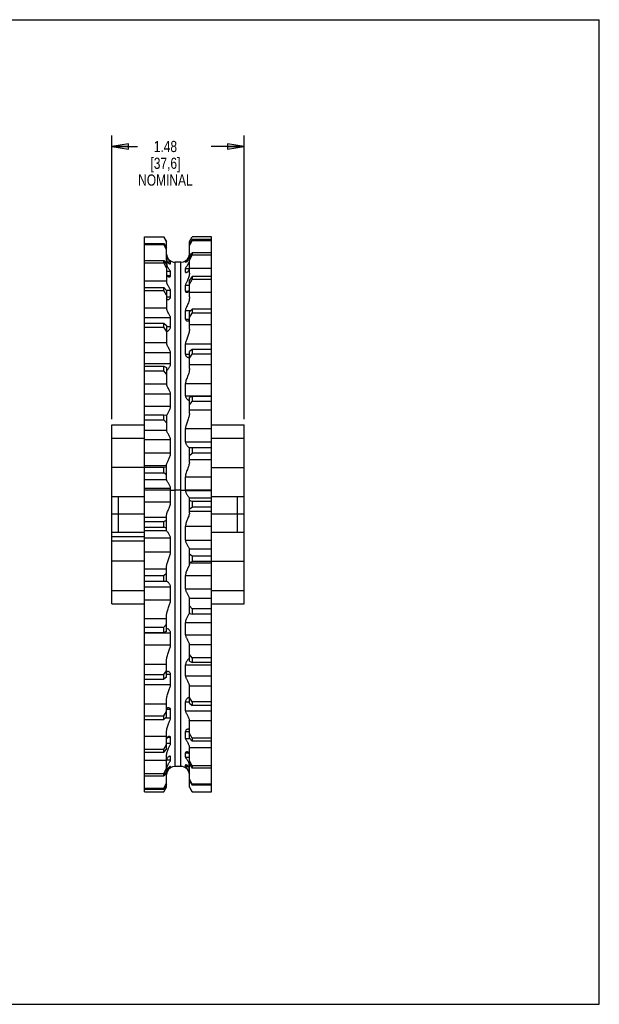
# Model space of a CAD drawing. Header units: inches. Extents: x 0 to 17, y 0 to 11.
# Tile 3 of 3: x 10.5 to 17, y 0 to 11. Entities that reach past the tile are written whole.
import ezdxf

# ---------------------------------------------------------------- set-up
doc = ezdxf.new("R2010")
doc.units = ezdxf.units.IN
doc.header["$LTSCALE"] = 0.935
doc.header["$MEASUREMENT"] = 0
doc.layers.get('0').update_dxf_attribs({"linetype": 'CONTINUOUS'})
doc.layers.add('ALL_FEATURES', color=7, linetype='CONTINUOUS')
doc.styles.get("Standard").update_dxf_attribs({"font": 'txt', "width": 0.8})
doc.dimstyles.new('DIMSTYLE_1', dxfattribs={"dimtxt": 0.125, "dimasz": 0.1875, "dimexe": 0.18, "dimexo": 0.0625, "dimgap": 0.09, "dimtad": 0, "dimtih": 1, "dimtoh": 1, "dimzin": 4, "dimdsep": 46, "dimtxsty": 'STANDARD', "dimblk": 'CLOSED', "dimblk1": 'CLOSED', "dimblk2": 'CLOSED', "dimcen": 0.09, "dimadec": 0, "dimazin": 0, "dimtp": 0.01, "dimtm": 0.01, "dimtfac": 1, "dimtofl": 0, "dimtmove": 0, "dimatfit": 3, "dimldrblk": 'CLOSED', "dimfxl": 1, "dimtolj": 1, "dimtzin": 4, "dimarcsym": 0})

# ---------------------------------------------------------------- blocks, each defined once
blk = doc.blocks.new('_CLOSED')
at = {"color": 0, "linetype": 'BYBLOCK'}
for p, q in [((0, 0), (-1, 0.167)), ((-1, 0.167), (-1, -0.167)), ((-1, -0.167), (0, 0)), ((-1, 0), (0, 0))]:
    blk.add_line(p, q, dxfattribs=at)
blk = doc.blocks.new('*D2')
at = {"color": 3, "linetype": 'CONTINUOUS'}
for p, q in [((11.553, 6.536), (11.553, 9.708)), ((13.033, 6.536), (13.033, 9.708)), ((11.553, 9.583), (11.839, 9.583)), ((13.033, 9.583), (12.664, 9.583))]:
    blk.add_line(p, q, dxfattribs=at)
at = {"color": 3, "linetype": 'CONTINUOUS', "xscale": 0.1875, "yscale": 0.1875, "zscale": 0.1875, "rotation": 180}
blk.add_blockref('_CLOSED', (11.553, 9.583), dxfattribs=at)
at = {"color": 3, "linetype": 'CONTINUOUS', "xscale": 0.1875, "yscale": 0.1875, "zscale": 0.1875}
blk.add_blockref('_CLOSED', (13.033, 9.583), dxfattribs=at)
at = {"color": 3, "linetype": 'CONTINUOUS', "insert": (12.152, 9.646), "char_height": 0.125, "width": 0.7, "attachment_point": 2, "line_spacing_factor": 0.9}
blk.add_mtext('1.48\\P[37,6]\\PNOMINAL', dxfattribs=at)

msp = doc.modelspace()

# ---------------------------------------------------------------- linework, layer by layer
at = {"color": 7, "linetype": 'CONTINUOUS'}
for p, q in [((0, 11), (17, 11)), ((17, 0), (17, 11)), ((11.918, 6.589), (11.918, 8.575)), ((12.668, 5.894), (12.668, 8.575)), ((11.918, 5.762), (11.918, 6.587)), ((11.553, 5.999), (11.553, 6.324)), ((12.668, 4.36), (12.668, 5.74)), ((11.553, 5.274), (11.553, 5.674)), ((11.553, 5.674), (11.918, 5.674)), ((11.628, 5.274), (11.628, 5.674)), ((12.668, 5.674), (13.033, 5.674)), ((12.958, 5.274), (12.958, 5.674)), ((13.033, 4.949), (13.033, 5.674)), ((11.918, 2.372), (11.918, 5.608)), ((11.918, 5.474), (11.553, 5.474)), ((13.033, 5.474), (12.668, 5.474)), ((11.553, 5.274), (11.918, 5.274)), ((11.553, 4.624), (11.553, 5.174)), ((12.668, 5.274), (13.033, 5.274)), ((11.918, 4.949), (11.553, 4.949)), ((12.668, 4.949), (13.033, 4.949)), ((12.668, 2.372), (12.668, 4.358)), ((0, 0), (17, 0))]:
    msp.add_line(p, q, dxfattribs=at)
at = {"layer": 'ALL_FEATURES', "color": 7, "linetype": 'CONTINUOUS'}
for p, q in [((11.918, 8.575), (12.135, 8.575)), ((11.918, 8.5), (12.135, 8.5)), ((11.918, 8.488), (12.133, 8.488)), ((12.165, 8.519), (12.133, 8.575)), ((12.165, 8.431), (12.133, 8.488)), ((12.135, 8.575), (12.165, 8.522)), ((12.135, 8.5), (12.165, 8.452)), ((12.165, 8.288), (12.165, 8.522)), ((12.42, 8.522), (12.451, 8.575)), ((12.452, 8.543), (12.42, 8.491)), ((12.42, 8.476), (12.451, 8.531)), ((12.42, 8.168), (12.42, 8.522)), ((12.668, 8.575), (12.451, 8.575)), ((12.668, 8.531), (12.451, 8.531)), ((12.668, 8.543), (12.452, 8.543)), ((12.42, 8.385), (12.419, 8.368)), ((12.452, 8.394), (12.42, 8.346)), ((12.42, 8.385), (12.446, 8.385)), ((12.42, 8.315), (12.451, 8.369)), ((12.668, 8.369), (12.451, 8.369)), ((12.668, 8.394), (12.452, 8.394)), ((11.918, 8.309), (12.135, 8.309)), ((11.918, 8.284), (12.133, 8.284)), ((12.165, 8.229), (12.133, 8.284)), ((12.135, 8.309), (12.165, 8.266)), ((12.166, 8.276), (12.158, 8.276)), ((12.165, 8.266), (12.165, 8.089)), ((12.209, 8.292), (12.176, 8.292)), ((12.209, 8.274), (12.198, 8.274)), ((12.209, 8.274), (12.209, 8.292)), ((12.26, 2.657), (12.26, 8.29)), ((12.325, 8.29), (12.26, 8.29)), ((12.325, 2.657), (12.325, 8.29)), ((12.376, 8.29), (12.376, 8.302)), ((12.376, 8.302), (12.397, 8.302)), ((12.376, 8.29), (12.377, 8.29)), ((12.376, 8.29), (12.379, 8.29)), ((12.209, 8.186), (12.165, 8.186)), ((12.209, 8.138), (12.209, 8.186)), ((12.376, 8.18), (12.376, 8.221)), ((12.376, 8.221), (12.42, 8.221)), ((12.376, 8.18), (12.396, 8.18)), ((12.42, 8.223), (12.668, 8.223)), ((12.166, 8.077), (11.918, 8.077)), ((12.209, 8.138), (12.172, 8.138)), ((12.376, 7.966), (12.376, 8.035)), ((12.376, 8.035), (12.42, 8.035)), ((12.452, 8.132), (12.42, 8.091)), ((12.42, 8.044), (12.451, 8.097)), ((12.42, 7.902), (12.42, 8.091)), ((12.668, 8.097), (12.451, 8.097)), ((12.668, 8.132), (12.452, 8.132)), ((11.918, 8.008), (12.135, 8.008)), ((11.918, 7.973), (12.133, 7.973)), ((12.165, 7.921), (12.133, 7.973)), ((12.135, 8.008), (12.165, 7.973)), ((12.209, 7.976), (12.163, 7.976)), ((12.165, 7.973), (12.165, 7.789)), ((12.209, 7.9), (12.209, 7.976)), ((12.376, 7.966), (12.412, 7.966)), ((12.42, 7.956), (12.668, 7.956)), ((12.209, 7.9), (12.165, 7.9)), ((12.166, 7.778), (11.918, 7.778)), ((12.376, 7.656), (12.376, 7.751)), ((12.376, 7.751), (12.435, 7.751)), ((12.452, 7.767), (12.42, 7.736)), ((12.42, 7.542), (12.42, 7.736)), ((12.42, 7.674), (12.451, 7.723)), ((12.668, 7.723), (12.451, 7.723)), ((12.668, 7.767), (12.452, 7.767)), ((12.209, 7.669), (11.918, 7.669)), ((11.918, 7.61), (12.135, 7.61)), ((12.135, 7.61), (12.165, 7.585)), ((12.209, 7.568), (12.209, 7.669)), ((12.376, 7.656), (12.42, 7.656)), ((12.42, 7.593), (12.668, 7.593)), ((11.918, 7.566), (12.133, 7.566)), ((12.165, 7.519), (12.133, 7.566)), ((12.165, 7.585), (12.165, 7.4)), ((12.209, 7.568), (12.165, 7.568)), ((12.166, 7.39), (11.918, 7.39)), ((12.376, 7.262), (12.376, 7.379)), ((12.376, 7.379), (12.668, 7.379)), ((12.209, 7.278), (11.918, 7.278)), ((12.209, 7.156), (12.209, 7.278)), ((12.376, 7.262), (12.42, 7.262)), ((12.452, 7.315), (12.42, 7.293)), ((12.42, 7.102), (12.42, 7.293)), ((12.42, 7.22), (12.451, 7.263)), ((12.668, 7.263), (12.451, 7.263)), ((12.668, 7.315), (12.452, 7.315)), ((12.209, 7.156), (11.918, 7.156)), ((11.918, 7.131), (12.135, 7.131)), ((11.918, 7.078), (12.133, 7.078)), ((12.165, 7.038), (12.133, 7.078)), ((12.135, 7.131), (12.165, 7.115)), ((12.165, 7.115), (12.165, 6.937)), ((12.42, 7.149), (12.668, 7.149)), ((12.376, 6.799), (12.376, 6.934)), ((12.376, 6.934), (12.668, 6.934)), ((12.166, 6.929), (11.918, 6.929)), ((12.209, 6.818), (11.918, 6.818)), ((12.209, 6.68), (12.209, 6.818)), ((12.376, 6.799), (12.668, 6.799)), ((12.452, 6.792), (12.42, 6.781)), ((12.42, 6.6), (12.42, 6.781)), ((12.42, 6.699), (12.451, 6.734)), ((12.668, 6.734), (12.451, 6.734)), ((12.668, 6.792), (12.452, 6.792)), ((12.209, 6.68), (11.918, 6.68)), ((12.42, 6.64), (12.668, 6.64)), ((11.918, 6.587), (12.135, 6.587)), ((11.918, 6.529), (12.133, 6.529)), ((12.165, 6.497), (12.133, 6.529)), ((12.135, 6.587), (12.165, 6.582)), ((12.165, 6.582), (12.165, 6.418)), ((11.553, 6.324), (11.553, 6.474)), ((11.553, 6.474), (11.918, 6.474)), ((12.166, 6.411), (11.918, 6.411)), ((12.376, 6.285), (12.376, 6.432)), ((12.376, 6.432), (12.668, 6.432)), ((12.668, 6.474), (13.033, 6.474)), ((13.033, 5.674), (13.033, 6.474)), ((11.553, 6.324), (11.918, 6.324)), ((12.209, 6.306), (11.918, 6.306)), ((12.209, 6.157), (12.209, 6.306)), ((12.376, 6.285), (12.668, 6.285)), ((12.668, 6.324), (13.033, 6.324)), ((12.42, 6.054), (12.42, 6.218)), ((12.668, 6.218), (12.42, 6.218)), ((12.209, 6.157), (11.918, 6.157)), ((12.42, 6.131), (12.451, 6.157)), ((12.42, 6.087), (12.668, 6.087)), ((12.668, 6.157), (12.451, 6.157)), ((11.553, 5.674), (11.553, 5.999)), ((11.918, 5.999), (11.553, 5.999)), ((12.165, 6.015), (11.918, 6.015)), ((11.918, 6.001), (12.135, 6.001)), ((12.135, 6.001), (12.165, 6.006)), ((12.165, 5.863), (12.165, 6.029)), ((12.668, 5.999), (13.033, 5.999)), ((11.918, 5.939), (12.133, 5.939)), ((12.166, 5.858), (11.918, 5.858)), ((12.165, 5.917), (12.133, 5.939)), ((12.376, 5.74), (12.376, 5.894)), ((12.376, 5.894), (12.668, 5.894)), ((12.668, 5.74), (12.668, 5.894)), ((11.918, 5.608), (11.918, 5.762)), ((12.209, 5.762), (11.918, 5.762)), ((12.209, 5.745), (11.918, 5.745)), ((12.209, 5.608), (12.209, 5.762)), ((12.325, 5.744), (12.26, 5.744)), ((12.668, 5.745), (12.376, 5.745)), ((12.376, 5.74), (12.668, 5.74)), ((12.42, 5.657), (12.668, 5.657)), ((12.42, 5.487), (12.42, 5.655)), ((12.452, 5.616), (12.42, 5.627)), ((12.668, 5.616), (12.452, 5.616)), ((12.209, 5.608), (11.918, 5.608)), ((12.42, 5.537), (12.451, 5.553)), ((12.42, 5.51), (12.668, 5.51)), ((12.668, 5.553), (12.451, 5.553)), ((12.165, 5.437), (11.918, 5.437)), ((11.918, 5.394), (12.135, 5.394)), ((12.135, 5.394), (12.165, 5.41)), ((12.165, 5.292), (12.165, 5.461)), ((11.918, 5.331), (12.133, 5.331)), ((12.166, 5.29), (11.918, 5.29)), ((12.165, 5.32), (12.133, 5.331)), ((12.376, 5.34), (12.668, 5.34)), ((12.376, 5.185), (12.376, 5.34)), ((11.553, 5.174), (11.553, 5.274)), ((11.918, 5.224), (11.553, 5.224)), ((11.918, 5.174), (11.553, 5.174)), ((12.209, 5.207), (11.918, 5.207)), ((12.209, 5.053), (12.209, 5.207)), ((12.376, 5.185), (12.668, 5.185)), ((12.42, 5.089), (12.668, 5.089)), ((12.42, 4.918), (12.42, 5.085)), ((12.209, 5.053), (11.918, 5.053)), ((12.452, 5.008), (12.42, 5.03)), ((12.668, 5.008), (12.452, 5.008)), ((12.165, 4.86), (11.918, 4.86)), ((12.165, 4.729), (12.165, 4.893)), ((12.42, 4.941), (12.451, 4.947)), ((12.42, 4.932), (12.668, 4.932)), ((12.668, 4.947), (12.451, 4.947)), ((13.033, 4.474), (13.033, 4.949)), ((11.918, 4.791), (12.135, 4.791)), ((12.135, 4.791), (12.165, 4.817)), ((12.376, 4.79), (12.668, 4.79)), ((12.376, 4.641), (12.376, 4.79)), ((11.553, 4.624), (11.918, 4.624)), ((11.553, 4.474), (11.553, 4.624)), ((11.918, 4.729), (12.165, 4.729)), ((12.209, 4.662), (11.918, 4.662)), ((12.209, 4.515), (12.209, 4.662)), ((12.376, 4.641), (12.668, 4.641)), ((12.668, 4.624), (13.033, 4.624)), ((12.209, 4.515), (11.918, 4.515)), ((12.42, 4.536), (12.668, 4.536)), ((12.42, 4.365), (12.42, 4.529)), ((11.553, 4.474), (11.918, 4.474)), ((12.452, 4.418), (12.42, 4.45)), ((12.668, 4.418), (12.452, 4.418)), ((12.668, 4.474), (13.033, 4.474)), ((12.165, 4.307), (11.918, 4.307)), ((12.165, 4.166), (12.165, 4.347)), ((12.42, 4.365), (12.451, 4.36)), ((12.668, 4.36), (12.451, 4.36)), ((11.918, 4.213), (12.135, 4.213)), ((12.135, 4.213), (12.165, 4.248)), ((12.17, 4.198), (12.166, 4.196)), ((12.376, 4.267), (12.668, 4.267)), ((12.376, 4.129), (12.376, 4.267)), ((11.918, 4.155), (12.133, 4.155)), ((12.209, 4.148), (11.918, 4.148)), ((12.165, 4.166), (12.133, 4.155)), ((12.209, 4.014), (12.209, 4.148)), ((12.376, 4.129), (12.668, 4.129)), ((12.209, 4.014), (11.918, 4.014)), ((12.42, 4.019), (12.668, 4.019)), ((12.42, 3.832), (12.42, 4.01)), ((12.452, 3.869), (12.42, 3.909)), ((12.668, 3.869), (12.452, 3.869)), ((12.165, 3.798), (11.918, 3.798)), ((12.165, 3.654), (12.165, 3.845)), ((12.376, 3.791), (12.668, 3.791)), ((12.376, 3.669), (12.376, 3.791)), ((12.42, 3.832), (12.451, 3.817)), ((12.668, 3.817), (12.451, 3.817)), ((11.918, 3.684), (12.135, 3.684)), ((11.918, 3.632), (12.133, 3.632)), ((12.165, 3.654), (12.133, 3.632)), ((12.135, 3.684), (12.165, 3.727)), ((12.209, 3.686), (12.165, 3.686)), ((12.209, 3.568), (12.209, 3.686)), ((12.376, 3.669), (12.668, 3.669)), ((12.209, 3.568), (11.918, 3.568)), ((12.42, 3.557), (12.668, 3.557)), ((12.42, 3.363), (12.42, 3.547)), ((12.452, 3.381), (12.42, 3.429)), ((12.165, 3.354), (11.918, 3.354)), ((12.165, 3.211), (12.165, 3.406)), ((12.376, 3.379), (12.42, 3.379)), ((12.376, 3.278), (12.376, 3.379)), ((12.42, 3.363), (12.451, 3.337)), ((12.668, 3.337), (12.451, 3.337)), ((12.668, 3.381), (12.452, 3.381)), ((11.918, 3.224), (12.135, 3.224)), ((12.165, 3.211), (12.133, 3.18)), ((12.135, 3.224), (12.165, 3.273)), ((12.209, 3.196), (12.15, 3.196)), ((12.209, 3.292), (12.165, 3.292)), ((12.209, 3.196), (12.209, 3.292)), ((12.376, 3.278), (12.668, 3.278)), ((11.918, 3.18), (12.133, 3.18)), ((12.42, 3.169), (12.668, 3.169)), ((12.42, 2.974), (12.42, 3.158)), ((12.165, 2.992), (11.918, 2.992)), ((12.165, 2.856), (12.165, 3.046)), ((12.209, 2.982), (12.173, 2.982)), ((12.209, 2.912), (12.209, 2.982)), ((12.376, 3.048), (12.42, 3.048)), ((12.376, 2.971), (12.376, 3.048)), ((12.376, 2.971), (12.422, 2.971)), ((12.452, 2.974), (12.42, 3.027)), ((12.42, 2.974), (12.451, 2.939)), ((12.668, 2.974), (12.452, 2.974)), ((12.135, 2.851), (12.165, 2.903)), ((12.209, 2.912), (12.165, 2.912)), ((12.42, 2.87), (12.668, 2.87)), ((12.668, 2.939), (12.451, 2.939)), ((11.918, 2.851), (12.135, 2.851)), ((11.918, 2.816), (12.133, 2.816)), ((12.165, 2.856), (12.133, 2.816)), ((12.165, 2.425), (12.165, 2.779)), ((12.209, 2.767), (12.19, 2.767)), ((12.209, 2.726), (12.209, 2.767)), ((12.376, 2.809), (12.413, 2.809)), ((12.376, 2.761), (12.376, 2.809)), ((12.376, 2.761), (12.42, 2.761)), ((12.42, 2.681), (12.42, 2.858)), ((12.165, 2.724), (11.918, 2.724)), ((12.209, 2.726), (12.166, 2.726)), ((12.209, 2.645), (12.189, 2.645)), ((12.209, 2.657), (12.206, 2.657)), ((12.209, 2.657), (12.208, 2.657)), ((12.209, 2.645), (12.209, 2.657)), ((12.325, 2.657), (12.26, 2.657)), ((12.376, 2.673), (12.387, 2.673)), ((12.376, 2.655), (12.376, 2.673)), ((12.376, 2.655), (12.41, 2.655)), ((12.452, 2.663), (12.42, 2.719)), ((12.42, 2.681), (12.451, 2.639)), ((12.42, 2.671), (12.427, 2.671)), ((12.42, 2.425), (12.42, 2.659)), ((12.668, 2.663), (12.452, 2.663)), ((11.918, 2.578), (12.135, 2.578)), ((11.918, 2.554), (12.133, 2.554)), ((12.165, 2.601), (12.133, 2.554)), ((12.135, 2.578), (12.165, 2.633)), ((12.165, 2.563), (12.139, 2.563)), ((12.668, 2.639), (12.451, 2.639)), ((12.165, 2.457), (12.133, 2.404)), ((12.135, 2.416), (12.165, 2.471)), ((12.135, 2.372), (12.165, 2.425)), ((12.452, 2.46), (12.42, 2.516)), ((12.42, 2.496), (12.451, 2.447)), ((12.452, 2.372), (12.42, 2.428)), ((12.42, 2.425), (12.451, 2.372)), ((12.668, 2.447), (12.451, 2.447)), ((12.668, 2.46), (12.452, 2.46)), ((11.918, 2.416), (12.135, 2.416)), ((11.918, 2.404), (12.133, 2.404)), ((11.918, 2.372), (12.135, 2.372)), ((12.451, 2.372), (12.668, 2.372))]:
    msp.add_line(p, q, dxfattribs=at)
for centre, radius, start, end in [((11.927, 8.516), 0.208, 352.2586, 355.6578), ((12.659, 8.515), 0.208, 172.2586, 175.6578), ((12.26, 8.385), 0.0949, 183.3989, 270), ((12.324, 8.385), 0.0958, 344.6611, 349.5272), ((13.242, 8.339), 0.792, 176.0378, 177.7851), ((11.344, 8.339), 0.792, 356.0378, 357.7851), ((12.267, 8.288), 0.102, 179.9998, 186.8588), ((12.275, 8.289), 0.109, 186.8947, 191.9305), ((12.283, 8.291), 0.118, 191.916, 195.681), ((12.325, 8.385), 0.095, 270, 337.5), ((12.342, 8.357), 0.0782, 331.6319, 342.3224), ((12.323, 8.386), 0.0976, 338.8017, 340.128), ((12.323, 8.386), 0.0971, 340.1246, 344.6635), ((12.338, 8.358), 0.0824, 342.6483, 351.7), ((12.341, 8.357), 0.0794, 342.2923, 342.595), ((12.292, 8.333), 0.128, 350.0727, 351.9889), ((12.335, 8.359), 0.085, 351.6544, 352.5818), ((12.299, 8.332), 0.122, 351.935, 359.9379), ((12.263, 8.089), 0.0978, 180.0002, 186.9925), ((14.115, 8.052), 1.665, 177.2688, 178.4742), ((10.47, 8.053), 1.665, 357.2688, 358.4742), ((12.252, 7.789), 0.0869, 180.0015, 187.4207), ((15.145, 7.667), 2.695, 177.8535, 178.8012), ((9.441, 7.667), 2.695, 357.8535, 358.8012), ((12.236, 7.4), 0.0705, 180.0047, 188.2397), ((16.175, 7.197), 3.725, 178.1744, 178.9804), ((8.411, 7.197), 3.725, 358.1744, 358.9804), ((12.216, 6.937), 0.0511, 180.0127, 189.6754), ((17.048, 6.66), 4.598, 178.3569, 179.0824), ((7.538, 6.661), 4.598, 358.3569, 359.0824), ((12.197, 6.418), 0.0318, 180.0363, 192.2761), ((17.631, 6.078), 5.181, 178.4522, 179.1357), ((6.954, 6.079), 5.181, 358.4522, 359.1357), ((17.836, 5.473), 5.386, 178.4819, 179.1523), ((6.749, 5.474), 5.386, 358.4819, 359.1523), ((17.631, 4.868), 5.181, 178.4522, 179.1357), ((6.954, 4.869), 5.181, 358.4522, 359.1357), ((12.388, 4.529), 0.0318, 0.0363, 12.2761), ((17.048, 4.287), 4.598, 178.3569, 179.0824), ((7.538, 4.287), 4.598, 358.3569, 359.0824), ((12.369, 4.01), 0.0511, 0.0127, 9.6754), ((16.175, 3.75), 3.725, 178.1744, 178.9804), ((8.411, 3.751), 3.725, 358.1744, 358.9804), ((12.35, 3.547), 0.0705, 0.0047, 8.2397), ((15.145, 3.28), 2.695, 177.8535, 178.8012), ((9.441, 3.281), 2.695, 357.8535, 358.8012), ((12.333, 3.158), 0.0869, 0.0015, 7.4207), ((14.115, 2.895), 1.665, 177.2688, 178.4742), ((12.322, 2.858), 0.0978, 0.0002, 6.9925), ((10.47, 2.895), 1.665, 357.2688, 358.4742), ((12.26, 2.562), 0.095, 90, 157.5), ((12.325, 2.562), 0.0949, 3.3989, 90), ((12.303, 2.656), 0.117, 11.9166, 15.0664), ((12.311, 2.658), 0.109, 6.8946, 11.9369), ((12.319, 2.659), 0.102, 359.9998, 6.8588), ((13.242, 2.608), 0.792, 176.0378, 177.7851), ((11.344, 2.608), 0.792, 356.0378, 357.7851), ((12.287, 2.615), 0.122, 171.9321, 179.9409), ((12.26, 2.562), 0.0949, 169.5381, 176.6011), ((12.292, 2.615), 0.127, 171.838, 171.9858), ((12.248, 2.589), 0.0827, 161.8908, 171.6815), ((12.249, 2.589), 0.0842, 171.6506, 172.5816), ((12.261, 2.562), 0.0958, 164.6588, 169.531), ((12.262, 2.562), 0.0971, 160.265, 164.6614), ((12.263, 2.561), 0.0976, 158.7951, 160.2681), ((12.659, 2.431), 0.208, 172.2586, 175.6578), ((11.927, 2.432), 0.208, 352.2586, 355.6578)]:
    msp.add_arc(centre, radius, start, end, dxfattribs=at)
for points, knots in [([(12.209, 8.292), (12.209, 8.293), (12.206, 8.296), (12.201, 8.301), (12.193, 8.308), (12.184, 8.32), (12.176, 8.334), (12.169, 8.35), (12.167, 8.362), (12.166, 8.368)], [0, 0, 0, 0, 0.033179, 0.114415, 0.239673, 0.404508, 0.600919, 0.810877, 1, 1, 1, 1]), ([(12.165, 8.327), (12.165, 8.322), (12.166, 8.313), (12.17, 8.3), (12.177, 8.289), (12.186, 8.28), (12.195, 8.275), (12.201, 8.272), (12.205, 8.271), (12.206, 8.271)], [0, 0, 0, 0, 0.174027, 0.368407, 0.554117, 0.717306, 0.854498, 0.959391, 1, 1, 1, 1]), ([(12.209, 8.186), (12.209, 8.188), (12.207, 8.193), (12.201, 8.2), (12.194, 8.211), (12.185, 8.224), (12.176, 8.24), (12.171, 8.253), (12.169, 8.259)], [0, 0, 0, 0, 0.064117, 0.175824, 0.332955, 0.531625, 0.761584, 1, 1, 1, 1]), ([(12.206, 8.271), (12.206, 8.271), (12.208, 8.272), (12.209, 8.273), (12.209, 8.274)], [0, 0, 0, 0, 0.42784, 1, 1, 1, 1]), ([(12.414, 8.35), (12.412, 8.346), (12.408, 8.337), (12.399, 8.325), (12.391, 8.315), (12.383, 8.309), (12.379, 8.305), (12.376, 8.303), (12.376, 8.302)], [0, 0, 0, 0, 0.236139, 0.487045, 0.696295, 0.857944, 0.961319, 1, 1, 1, 1]), ([(12.418, 8.311), (12.417, 8.303), (12.413, 8.288), (12.404, 8.268), (12.394, 8.252), (12.385, 8.239), (12.379, 8.229), (12.376, 8.224), (12.376, 8.221)], [0, 0, 0, 0, 0.237188, 0.460545, 0.65595, 0.816194, 0.932597, 1, 1, 1, 1]), ([(12.377, 8.29), (12.377, 8.29), (12.379, 8.29), (12.382, 8.292), (12.388, 8.295), (12.396, 8.3), (12.404, 8.309), (12.408, 8.316), (12.411, 8.32)], [0, 0, 0, 0, 0.007767, 0.093923, 0.2422, 0.446155, 0.700551, 1, 1, 1, 1]), ([(12.165, 8.158), (12.165, 8.155), (12.166, 8.148), (12.17, 8.139), (12.178, 8.132), (12.186, 8.128), (12.192, 8.127), (12.194, 8.127)], [0, 0, 0, 0, 0.2182, 0.428599, 0.639672, 0.842932, 1, 1, 1, 1]), ([(12.376, 8.18), (12.376, 8.179), (12.378, 8.177), (12.38, 8.176), (12.382, 8.176), (12.383, 8.176)], [0, 0, 0, 0, 0.378747, 0.86837, 1, 1, 1, 1]), ([(12.42, 8.168), (12.42, 8.162), (12.419, 8.148), (12.415, 8.127), (12.408, 8.107), (12.399, 8.088), (12.391, 8.071), (12.383, 8.057), (12.378, 8.046), (12.376, 8.038), (12.376, 8.035)], [0, 0, 0, 0, 0.139402, 0.290459, 0.448943, 0.601159, 0.734743, 0.847561, 0.936594, 1, 1, 1, 1]), ([(12.383, 8.176), (12.384, 8.176), (12.388, 8.177), (12.396, 8.179), (12.404, 8.185), (12.411, 8.194), (12.417, 8.205), (12.419, 8.213), (12.42, 8.218)], [0, 0, 0, 0, 0.082181, 0.215498, 0.379644, 0.572953, 0.787617, 1, 1, 1, 1]), ([(12.209, 7.976), (12.209, 7.978), (12.207, 7.985), (12.202, 7.995), (12.194, 8.007), (12.185, 8.023), (12.176, 8.04), (12.169, 8.059), (12.167, 8.071), (12.166, 8.077)], [0, 0, 0, 0, 0.069914, 0.173337, 0.308699, 0.473346, 0.658189, 0.843792, 1, 1, 1, 1]), ([(12.194, 8.127), (12.195, 8.127), (12.197, 8.127), (12.202, 8.128), (12.208, 8.132), (12.209, 8.136), (12.209, 8.138)], [0, 0, 0, 0, 0.059686, 0.424233, 0.724736, 1, 1, 1, 1]), ([(12.376, 7.966), (12.376, 7.964), (12.377, 7.96), (12.382, 7.956), (12.387, 7.955), (12.39, 7.954), (12.391, 7.954)], [0, 0, 0, 0, 0.253821, 0.513084, 0.821813, 1, 1, 1, 1]), ([(12.391, 7.954), (12.392, 7.954), (12.396, 7.955), (12.404, 7.957), (12.408, 7.961), (12.411, 7.963)], [0, 0, 0, 0, 0.174491, 0.563697, 1, 1, 1, 1]), ([(12.411, 7.963), (12.413, 7.966), (12.417, 7.972), (12.419, 7.978), (12.42, 7.982)], [0, 0, 0, 0, 0.495813, 1, 1, 1, 1]), ([(12.165, 7.887), (12.165, 7.885), (12.166, 7.88), (12.171, 7.875), (12.176, 7.873), (12.18, 7.873), (12.18, 7.873)], [0, 0, 0, 0, 0.279585, 0.576843, 0.90566, 1, 1, 1, 1]), ([(12.18, 7.873), (12.183, 7.873), (12.188, 7.874), (12.196, 7.877), (12.203, 7.883), (12.208, 7.891), (12.209, 7.897), (12.209, 7.9)], [0, 0, 0, 0, 0.148581, 0.363188, 0.580311, 0.792799, 1, 1, 1, 1]), ([(12.42, 7.902), (12.42, 7.894), (12.419, 7.877), (12.413, 7.851), (12.404, 7.826), (12.394, 7.803), (12.385, 7.783), (12.378, 7.766), (12.376, 7.755), (12.376, 7.751)], [0, 0, 0, 0, 0.149112, 0.323219, 0.495831, 0.655103, 0.795504, 0.912057, 1, 1, 1, 1]), ([(12.209, 7.669), (12.209, 7.672), (12.207, 7.68), (12.202, 7.692), (12.194, 7.707), (12.185, 7.723), (12.176, 7.742), (12.169, 7.76), (12.167, 7.772), (12.166, 7.778)], [0, 0, 0, 0, 0.08421, 0.197745, 0.338466, 0.503743, 0.683687, 0.858386, 1, 1, 1, 1]), ([(12.376, 7.656), (12.376, 7.653), (12.377, 7.648), (12.381, 7.642), (12.387, 7.637), (12.394, 7.635), (12.399, 7.634), (12.401, 7.634)], [0, 0, 0, 0, 0.202283, 0.403016, 0.61667, 0.84112, 1, 1, 1, 1]), ([(12.401, 7.634), (12.401, 7.634), (12.405, 7.634), (12.411, 7.636), (12.417, 7.642), (12.419, 7.647), (12.42, 7.65)], [0, 0, 0, 0, 0.09108, 0.390388, 0.692173, 1, 1, 1, 1]), ([(12.17, 7.519), (12.17, 7.519), (12.173, 7.52), (12.179, 7.522), (12.187, 7.527), (12.196, 7.535), (12.203, 7.545), (12.208, 7.556), (12.209, 7.564), (12.209, 7.568)], [0, 0, 0, 0, 0.018345, 0.128659, 0.281295, 0.455126, 0.637814, 0.821732, 1, 1, 1, 1]), ([(12.42, 7.542), (12.42, 7.535), (12.419, 7.521), (12.415, 7.498), (12.408, 7.475), (12.399, 7.452), (12.39, 7.431), (12.383, 7.412), (12.378, 7.395), (12.376, 7.384), (12.376, 7.379)], [0, 0, 0, 0, 0.118838, 0.253417, 0.400912, 0.549058, 0.685424, 0.807909, 0.91398, 1, 1, 1, 1]), ([(12.209, 7.278), (12.209, 7.282), (12.207, 7.291), (12.202, 7.305), (12.194, 7.32), (12.185, 7.338), (12.176, 7.356), (12.169, 7.373), (12.167, 7.385), (12.166, 7.39)], [0, 0, 0, 0, 0.097018, 0.220102, 0.366288, 0.532599, 0.708139, 0.872451, 1, 1, 1, 1]), ([(12.376, 7.262), (12.376, 7.259), (12.377, 7.253), (12.381, 7.244), (12.387, 7.237), (12.395, 7.231), (12.402, 7.228), (12.407, 7.227), (12.409, 7.227)], [0, 0, 0, 0, 0.173229, 0.34723, 0.527479, 0.70847, 0.879606, 1, 1, 1, 1]), ([(12.165, 7.08), (12.166, 7.081), (12.168, 7.082), (12.172, 7.086), (12.179, 7.093), (12.187, 7.102), (12.196, 7.114), (12.203, 7.127), (12.208, 7.141), (12.209, 7.151), (12.209, 7.156)], [0, 0, 0, 0, 0.017479, 0.082537, 0.194871, 0.338558, 0.500336, 0.669747, 0.839466, 1, 1, 1, 1]), ([(12.409, 7.227), (12.41, 7.227), (12.412, 7.227), (12.417, 7.229), (12.419, 7.232), (12.42, 7.234)], [0, 0, 0, 0, 0.108133, 0.574754, 1, 1, 1, 1]), ([(12.42, 7.102), (12.42, 7.095), (12.419, 7.078), (12.413, 7.052), (12.404, 7.026), (12.394, 7), (12.385, 6.976), (12.378, 6.954), (12.376, 6.94), (12.376, 6.934)], [0, 0, 0, 0, 0.127827, 0.285365, 0.44999, 0.609619, 0.758146, 0.890514, 1, 1, 1, 1]), ([(12.209, 6.818), (12.209, 6.822), (12.208, 6.832), (12.202, 6.847), (12.194, 6.863), (12.185, 6.88), (12.176, 6.898), (12.17, 6.914), (12.167, 6.924), (12.166, 6.929)], [0, 0, 0, 0, 0.109166, 0.241631, 0.393527, 0.561268, 0.732711, 0.886695, 1, 1, 1, 1]), ([(12.376, 6.799), (12.376, 6.795), (12.377, 6.788), (12.381, 6.778), (12.387, 6.769), (12.395, 6.761), (12.402, 6.755), (12.409, 6.751), (12.414, 6.749), (12.416, 6.749)], [0, 0, 0, 0, 0.153689, 0.311225, 0.4751, 0.639307, 0.793486, 0.922367, 1, 1, 1, 1]), ([(12.416, 6.749), (12.416, 6.749), (12.417, 6.749), (12.419, 6.75), (12.42, 6.751)], [0, 0, 0, 0, 0.161227, 1, 1, 1, 1]), ([(12.167, 6.581), (12.168, 6.584), (12.172, 6.59), (12.179, 6.601), (12.187, 6.614), (12.196, 6.629), (12.203, 6.646), (12.208, 6.663), (12.209, 6.674), (12.209, 6.68)], [0, 0, 0, 0, 0.078959, 0.200828, 0.352682, 0.516166, 0.683006, 0.847156, 1, 1, 1, 1]), ([(12.165, 6.576), (12.165, 6.577), (12.166, 6.579), (12.167, 6.581), (12.167, 6.581)], [0, 0, 0, 0, 0.944628, 1, 1, 1, 1]), ([(12.42, 6.6), (12.42, 6.594), (12.419, 6.581), (12.415, 6.561), (12.407, 6.538), (12.399, 6.515), (12.39, 6.493), (12.383, 6.471), (12.378, 6.451), (12.376, 6.438), (12.376, 6.432)], [0, 0, 0, 0, 0.100565, 0.220549, 0.358786, 0.504419, 0.644494, 0.776172, 0.896457, 1, 1, 1, 1]), ([(12.209, 6.306), (12.209, 6.31), (12.208, 6.32), (12.202, 6.336), (12.194, 6.352), (12.185, 6.369), (12.177, 6.385), (12.17, 6.399), (12.167, 6.408), (12.166, 6.411)], [0, 0, 0, 0, 0.12133, 0.263421, 0.421491, 0.591115, 0.758614, 0.901875, 1, 1, 1, 1]), ([(12.376, 6.285), (12.376, 6.281), (12.377, 6.274), (12.381, 6.262), (12.387, 6.251), (12.395, 6.241), (12.402, 6.232), (12.41, 6.225), (12.414, 6.221), (12.416, 6.22)], [0, 0, 0, 0, 0.144341, 0.295569, 0.455235, 0.617567, 0.773124, 0.907051, 1, 1, 1, 1]), ([(12.165, 6.029), (12.165, 6.032), (12.167, 6.039), (12.171, 6.051), (12.178, 6.066), (12.187, 6.083), (12.196, 6.101), (12.203, 6.119), (12.208, 6.138), (12.209, 6.151), (12.209, 6.157)], [0, 0, 0, 0, 0.06079, 0.157495, 0.283594, 0.425453, 0.574429, 0.723831, 0.868456, 1, 1, 1, 1]), ([(12.42, 6.054), (12.42, 6.049), (12.418, 6.035), (12.412, 6.013), (12.403, 5.989), (12.393, 5.964), (12.384, 5.94), (12.378, 5.917), (12.376, 5.901), (12.376, 5.894)], [0, 0, 0, 0, 0.106261, 0.247473, 0.405113, 0.566386, 0.723788, 0.87124, 1, 1, 1, 1]), ([(12.166, 5.858), (12.166, 5.859), (12.165, 5.86), (12.165, 5.862), (12.165, 5.863)], [0, 0, 0, 0, 0.505033, 1, 1, 1, 1]), ([(12.209, 5.762), (12.209, 5.767), (12.208, 5.777), (12.202, 5.792), (12.194, 5.807), (12.185, 5.823), (12.177, 5.837), (12.17, 5.848), (12.167, 5.855), (12.166, 5.858)], [0, 0, 0, 0, 0.134102, 0.286462, 0.451413, 0.623476, 0.787069, 0.918783, 1, 1, 1, 1]), ([(12.209, 5.745), (12.214, 5.745), (12.225, 5.744), (12.243, 5.744), (12.254, 5.744), (12.26, 5.744)], [0, 0, 0, 0, 0.312739, 0.649931, 1, 1, 1, 1]), ([(12.325, 5.744), (12.331, 5.744), (12.343, 5.744), (12.36, 5.744), (12.371, 5.745), (12.376, 5.745)], [0, 0, 0, 0, 0.350069, 0.687261, 1, 1, 1, 1]), ([(12.376, 5.74), (12.376, 5.736), (12.377, 5.728), (12.381, 5.716), (12.387, 5.703), (12.395, 5.691), (12.403, 5.68), (12.41, 5.67), (12.416, 5.663), (12.419, 5.659), (12.42, 5.657)], [0, 0, 0, 0, 0.12648, 0.262013, 0.407853, 0.559133, 0.708142, 0.842316, 0.943759, 1, 1, 1, 1]), ([(12.42, 5.657), (12.42, 5.657), (12.42, 5.656), (12.42, 5.655), (12.42, 5.655)], [0, 0, 0, 0, 0.52001, 1, 1, 1, 1]), ([(12.165, 5.461), (12.165, 5.465), (12.167, 5.477), (12.173, 5.495), (12.182, 5.517), (12.193, 5.541), (12.202, 5.564), (12.208, 5.586), (12.209, 5.601), (12.209, 5.608)], [0, 0, 0, 0, 0.09341, 0.219978, 0.381626, 0.554888, 0.717346, 0.865523, 1, 1, 1, 1]), ([(12.42, 5.487), (12.42, 5.482), (12.418, 5.471), (12.412, 5.452), (12.403, 5.43), (12.393, 5.407), (12.384, 5.383), (12.378, 5.361), (12.376, 5.347), (12.376, 5.34)], [0, 0, 0, 0, 0.092578, 0.217455, 0.378681, 0.553525, 0.716204, 0.865349, 1, 1, 1, 1]), ([(12.166, 5.29), (12.166, 5.29), (12.165, 5.291), (12.165, 5.292), (12.165, 5.292)], [0, 0, 0, 0, 0.520273, 1, 1, 1, 1]), ([(12.209, 5.207), (12.209, 5.211), (12.208, 5.221), (12.202, 5.236), (12.195, 5.25), (12.186, 5.263), (12.177, 5.275), (12.17, 5.284), (12.167, 5.288), (12.166, 5.29)], [0, 0, 0, 0, 0.147856, 0.311311, 0.483943, 0.659008, 0.818629, 0.937764, 1, 1, 1, 1]), ([(12.376, 5.185), (12.376, 5.181), (12.377, 5.173), (12.381, 5.16), (12.387, 5.147), (12.395, 5.133), (12.403, 5.12), (12.41, 5.108), (12.416, 5.098), (12.419, 5.092), (12.42, 5.089)], [0, 0, 0, 0, 0.114479, 0.240097, 0.378187, 0.524612, 0.672923, 0.812256, 0.9259, 1, 1, 1, 1]), ([(12.42, 5.089), (12.42, 5.089), (12.42, 5.087), (12.42, 5.085), (12.42, 5.085)], [0, 0, 0, 0, 0.504766, 1, 1, 1, 1]), ([(12.165, 4.893), (12.165, 4.898), (12.166, 4.909), (12.171, 4.927), (12.178, 4.948), (12.187, 4.97), (12.195, 4.992), (12.203, 5.013), (12.208, 5.034), (12.209, 5.047), (12.209, 5.053)], [0, 0, 0, 0, 0.085115, 0.20239, 0.339244, 0.482031, 0.624231, 0.761013, 0.888472, 1, 1, 1, 1]), ([(12.42, 4.918), (12.42, 4.915), (12.418, 4.906), (12.412, 4.892), (12.403, 4.874), (12.393, 4.854), (12.384, 4.833), (12.378, 4.812), (12.376, 4.797), (12.376, 4.79)], [0, 0, 0, 0, 0.077191, 0.197697, 0.347923, 0.513003, 0.682597, 0.848569, 1, 1, 1, 1]), ([(12.209, 4.662), (12.209, 4.666), (12.208, 4.676), (12.202, 4.689), (12.195, 4.701), (12.186, 4.712), (12.177, 4.721), (12.172, 4.725), (12.169, 4.727)], [0, 0, 0, 0, 0.169271, 0.351667, 0.540103, 0.726147, 0.888586, 1, 1, 1, 1]), ([(12.376, 4.641), (12.376, 4.637), (12.377, 4.629), (12.381, 4.616), (12.387, 4.603), (12.395, 4.588), (12.403, 4.574), (12.41, 4.56), (12.416, 4.547), (12.419, 4.539), (12.42, 4.536)], [0, 0, 0, 0, 0.103344, 0.219755, 0.350797, 0.492996, 0.640945, 0.785207, 0.910013, 1, 1, 1, 1]), ([(12.165, 4.347), (12.165, 4.353), (12.166, 4.366), (12.171, 4.386), (12.178, 4.408), (12.187, 4.432), (12.195, 4.454), (12.203, 4.476), (12.208, 4.496), (12.209, 4.509), (12.209, 4.515)], [0, 0, 0, 0, 0.099839, 0.218074, 0.356462, 0.50342, 0.644545, 0.776577, 0.896689, 1, 1, 1, 1]), ([(12.419, 4.366), (12.417, 4.364), (12.414, 4.357), (12.407, 4.347), (12.399, 4.333), (12.39, 4.318), (12.383, 4.302), (12.378, 4.285), (12.376, 4.273), (12.376, 4.267)], [0, 0, 0, 0, 0.079907, 0.201013, 0.351247, 0.513804, 0.680839, 0.84609, 1, 1, 1, 1]), ([(12.42, 4.372), (12.42, 4.37), (12.42, 4.368), (12.419, 4.366), (12.419, 4.366)], [0, 0, 0, 0, 0.948683, 1, 1, 1, 1]), ([(12.209, 4.148), (12.209, 4.152), (12.208, 4.161), (12.203, 4.172), (12.195, 4.182), (12.186, 4.191), (12.178, 4.196), (12.172, 4.198), (12.17, 4.198)], [0, 0, 0, 0, 0.178978, 0.367247, 0.558568, 0.743777, 0.900637, 1, 1, 1, 1]), ([(12.376, 4.129), (12.376, 4.126), (12.377, 4.118), (12.381, 4.105), (12.388, 4.092), (12.395, 4.077), (12.403, 4.062), (12.411, 4.046), (12.416, 4.032), (12.419, 4.023), (12.42, 4.019)], [0, 0, 0, 0, 0.092739, 0.200466, 0.325064, 0.463619, 0.61157, 0.760644, 0.895766, 1, 1, 1, 1]), ([(12.165, 3.845), (12.165, 3.851), (12.166, 3.865), (12.171, 3.887), (12.178, 3.911), (12.187, 3.934), (12.195, 3.956), (12.203, 3.977), (12.208, 3.996), (12.209, 4.008), (12.209, 4.014)], [0, 0, 0, 0, 0.103115, 0.236287, 0.382367, 0.527101, 0.665017, 0.79221, 0.905501, 1, 1, 1, 1]), ([(12.42, 3.867), (12.42, 3.866), (12.417, 3.864), (12.411, 3.859), (12.403, 3.85), (12.393, 3.838), (12.384, 3.824), (12.378, 3.808), (12.376, 3.796), (12.376, 3.791)], [0, 0, 0, 0, 0.026329, 0.116132, 0.258485, 0.43269, 0.622456, 0.815792, 1, 1, 1, 1]), ([(12.166, 3.713), (12.166, 3.712), (12.165, 3.711), (12.165, 3.709), (12.165, 3.708)], [0, 0, 0, 0, 0.505033, 1, 1, 1, 1]), ([(12.176, 3.72), (12.176, 3.72), (12.174, 3.72), (12.169, 3.719), (12.167, 3.715), (12.166, 3.713)], [0, 0, 0, 0, 0.006918, 0.542347, 1, 1, 1, 1]), ([(12.209, 3.686), (12.209, 3.689), (12.208, 3.696), (12.203, 3.706), (12.195, 3.713), (12.186, 3.718), (12.179, 3.72), (12.176, 3.72)], [0, 0, 0, 0, 0.201294, 0.408791, 0.619338, 0.824062, 1, 1, 1, 1]), ([(12.376, 3.669), (12.376, 3.666), (12.378, 3.658), (12.382, 3.647), (12.388, 3.634), (12.395, 3.62), (12.403, 3.604), (12.411, 3.588), (12.416, 3.572), (12.419, 3.562), (12.42, 3.557)], [0, 0, 0, 0, 0.082143, 0.181342, 0.299843, 0.435181, 0.583463, 0.73739, 0.882407, 1, 1, 1, 1]), ([(12.165, 3.406), (12.165, 3.412), (12.166, 3.426), (12.171, 3.449), (12.178, 3.472), (12.186, 3.495), (12.195, 3.516), (12.203, 3.536), (12.208, 3.553), (12.209, 3.564), (12.209, 3.568)], [0, 0, 0, 0, 0.118009, 0.250725, 0.398541, 0.548116, 0.685515, 0.808304, 0.91419, 1, 1, 1, 1]), ([(12.416, 3.428), (12.415, 3.428), (12.412, 3.427), (12.407, 3.425), (12.398, 3.42), (12.39, 3.412), (12.382, 3.403), (12.377, 3.391), (12.376, 3.383), (12.376, 3.379)], [0, 0, 0, 0, 0.019002, 0.128675, 0.27962, 0.452394, 0.63529, 0.820458, 1, 1, 1, 1]), ([(12.185, 3.313), (12.182, 3.313), (12.176, 3.312), (12.169, 3.306), (12.167, 3.3), (12.166, 3.297)], [0, 0, 0, 0, 0.332773, 0.669001, 1, 1, 1, 1]), ([(12.209, 3.292), (12.209, 3.294), (12.208, 3.3), (12.202, 3.307), (12.194, 3.312), (12.188, 3.313), (12.185, 3.313), (12.185, 3.313)], [0, 0, 0, 0, 0.234401, 0.474707, 0.728629, 0.991639, 1, 1, 1, 1]), ([(12.165, 3.046), (12.165, 3.052), (12.166, 3.066), (12.171, 3.088), (12.178, 3.111), (12.186, 3.133), (12.195, 3.152), (12.203, 3.169), (12.208, 3.183), (12.209, 3.192), (12.209, 3.196)], [0, 0, 0, 0, 0.120875, 0.269992, 0.425975, 0.573757, 0.708433, 0.826386, 0.924568, 1, 1, 1, 1]), ([(12.376, 3.278), (12.376, 3.275), (12.378, 3.269), (12.382, 3.259), (12.388, 3.247), (12.395, 3.234), (12.403, 3.219), (12.411, 3.202), (12.417, 3.186), (12.419, 3.175), (12.42, 3.169)], [0, 0, 0, 0, 0.070958, 0.161389, 0.273903, 0.406329, 0.55528, 0.714287, 0.869223, 1, 1, 1, 1]), ([(12.175, 2.984), (12.173, 2.982), (12.169, 2.976), (12.167, 2.969), (12.166, 2.965)], [0, 0, 0, 0, 0.464576, 1, 1, 1, 1]), ([(12.194, 2.993), (12.191, 2.993), (12.185, 2.991), (12.178, 2.988), (12.175, 2.985), (12.175, 2.984)], [0, 0, 0, 0, 0.431606, 0.923691, 1, 1, 1, 1]), ([(12.209, 2.982), (12.209, 2.984), (12.208, 2.988), (12.202, 2.992), (12.197, 2.993), (12.194, 2.993)], [0, 0, 0, 0, 0.293033, 0.610996, 1, 1, 1, 1]), ([(12.405, 3.074), (12.404, 3.074), (12.4, 3.074), (12.393, 3.072), (12.384, 3.067), (12.378, 3.058), (12.376, 3.051), (12.376, 3.048)], [0, 0, 0, 0, 0.037675, 0.273375, 0.519845, 0.762832, 1, 1, 1, 1]), ([(12.376, 2.971), (12.376, 2.969), (12.378, 2.964), (12.382, 2.956), (12.388, 2.946), (12.395, 2.934), (12.403, 2.92), (12.411, 2.903), (12.417, 2.887), (12.419, 2.876), (12.42, 2.87)], [0, 0, 0, 0, 0.058446, 0.139468, 0.245921, 0.375687, 0.525699, 0.690228, 0.855546, 1, 1, 1, 1]), ([(12.42, 3.06), (12.42, 3.063), (12.419, 3.068), (12.413, 3.074), (12.408, 3.074), (12.405, 3.074)], [0, 0, 0, 0, 0.336977, 0.681882, 1, 1, 1, 1]), ([(12.165, 2.779), (12.165, 2.785), (12.166, 2.799), (12.171, 2.82), (12.178, 2.84), (12.186, 2.86), (12.195, 2.876), (12.202, 2.89), (12.207, 2.902), (12.209, 2.909), (12.209, 2.912)], [0, 0, 0, 0, 0.138495, 0.287674, 0.44676, 0.600533, 0.735074, 0.848052, 0.936809, 1, 1, 1, 1]), ([(12.203, 2.771), (12.203, 2.771), (12.2, 2.771), (12.194, 2.77), (12.184, 2.764), (12.175, 2.755), (12.169, 2.743), (12.167, 2.734), (12.166, 2.73)], [0, 0, 0, 0, 0.01134, 0.144295, 0.320184, 0.53323, 0.771067, 1, 1, 1, 1]), ([(12.209, 2.767), (12.209, 2.768), (12.207, 2.771), (12.204, 2.771), (12.203, 2.771)], [0, 0, 0, 0, 0.437669, 1, 1, 1, 1]), ([(12.391, 2.82), (12.391, 2.82), (12.388, 2.82), (12.383, 2.819), (12.378, 2.815), (12.376, 2.811), (12.376, 2.809)], [0, 0, 0, 0, 0.054166, 0.420015, 0.722953, 1, 1, 1, 1]), ([(12.376, 2.761), (12.376, 2.759), (12.378, 2.756), (12.382, 2.75), (12.388, 2.742), (12.395, 2.731), (12.404, 2.719), (12.411, 2.704), (12.415, 2.693), (12.416, 2.687)], [0, 0, 0, 0, 0.051913, 0.135963, 0.255227, 0.406754, 0.587017, 0.790017, 1, 1, 1, 1]), ([(12.42, 2.789), (12.42, 2.792), (12.419, 2.799), (12.415, 2.809), (12.408, 2.816), (12.4, 2.82), (12.394, 2.82), (12.391, 2.82)], [0, 0, 0, 0, 0.219055, 0.430802, 0.640084, 0.841263, 1, 1, 1, 1]), ([(12.166, 2.633), (12.167, 2.64), (12.17, 2.653), (12.178, 2.671), (12.186, 2.688), (12.195, 2.701), (12.202, 2.711), (12.207, 2.719), (12.209, 2.724), (12.209, 2.726)], [0, 0, 0, 0, 0.197846, 0.395512, 0.574447, 0.72923, 0.854762, 0.945622, 1, 1, 1, 1]), ([(12.172, 2.597), (12.173, 2.601), (12.178, 2.61), (12.186, 2.622), (12.194, 2.632), (12.202, 2.639), (12.206, 2.643), (12.209, 2.644), (12.209, 2.645)], [0, 0, 0, 0, 0.234011, 0.487597, 0.697921, 0.85917, 0.961655, 1, 1, 1, 1]), ([(12.208, 2.657), (12.208, 2.657), (12.205, 2.657), (12.202, 2.655), (12.193, 2.65), (12.184, 2.641), (12.178, 2.634), (12.176, 2.629), (12.175, 2.628)], [0, 0, 0, 0, 0.01538, 0.138828, 0.343507, 0.620531, 0.957735, 1, 1, 1, 1]), ([(12.38, 2.676), (12.379, 2.676), (12.378, 2.675), (12.376, 2.674), (12.376, 2.673)], [0, 0, 0, 0, 0.30074, 1, 1, 1, 1]), ([(12.376, 2.655), (12.376, 2.654), (12.379, 2.652), (12.382, 2.648), (12.388, 2.643), (12.396, 2.635), (12.404, 2.624), (12.411, 2.61), (12.417, 2.595), (12.419, 2.585), (12.42, 2.58)], [0, 0, 0, 0, 0.025886, 0.085646, 0.179969, 0.305435, 0.45894, 0.636174, 0.824677, 1, 1, 1, 1]), ([(12.412, 2.651), (12.41, 2.656), (12.404, 2.663), (12.395, 2.671), (12.386, 2.674), (12.381, 2.676), (12.38, 2.676)], [0, 0, 0, 0, 0.350875, 0.648675, 0.881567, 1, 1, 1, 1]), ([(12.42, 2.621), (12.42, 2.626), (12.419, 2.637), (12.415, 2.647), (12.412, 2.651)], [0, 0, 0, 0, 0.489928, 1, 1, 1, 1])]:
    msp.add_open_spline(points, degree=3, knots=knots, dxfattribs=at)
for points in [[(12.165, 7.523), (12.165, 7.522), (12.166, 7.521), (12.167, 7.52)], [(12.167, 7.52), (12.167, 7.52), (12.168, 7.519), (12.17, 7.519)], [(12.416, 6.22), (12.417, 6.219), (12.418, 6.218), (12.42, 6.218)], [(12.169, 4.727), (12.168, 4.728), (12.167, 4.729), (12.166, 4.729)], [(12.419, 3.427), (12.418, 3.428), (12.417, 3.428), (12.416, 3.428)], [(12.42, 3.424), (12.42, 3.425), (12.42, 3.426), (12.419, 3.427)], [(12.175, 2.628), (12.173, 2.624), (12.171, 2.619), (12.169, 2.615)]]:
    msp.add_open_spline(points, degree=3, dxfattribs=at)

# ---------------------------------------------------------------- dimensions: what is measured, and where the dimension line sits
at = {"color": 3, "linetype": 'CONTINUOUS'}
dim = msp.add_linear_dim(base=(13.033, 9.583), p1=(11.553, 6.536), p2=(13.033, 6.536), text='<>\\PNOMINAL', dimstyle='DIMSTYLE_1', dxfattribs=at)
dim.commit()
dim.dimension.update_dxf_attribs({"geometry": '*D2', "text_midpoint": (12.027, 9.396), "dimtype": 160})

doc.saveas('drawing.dxf')
